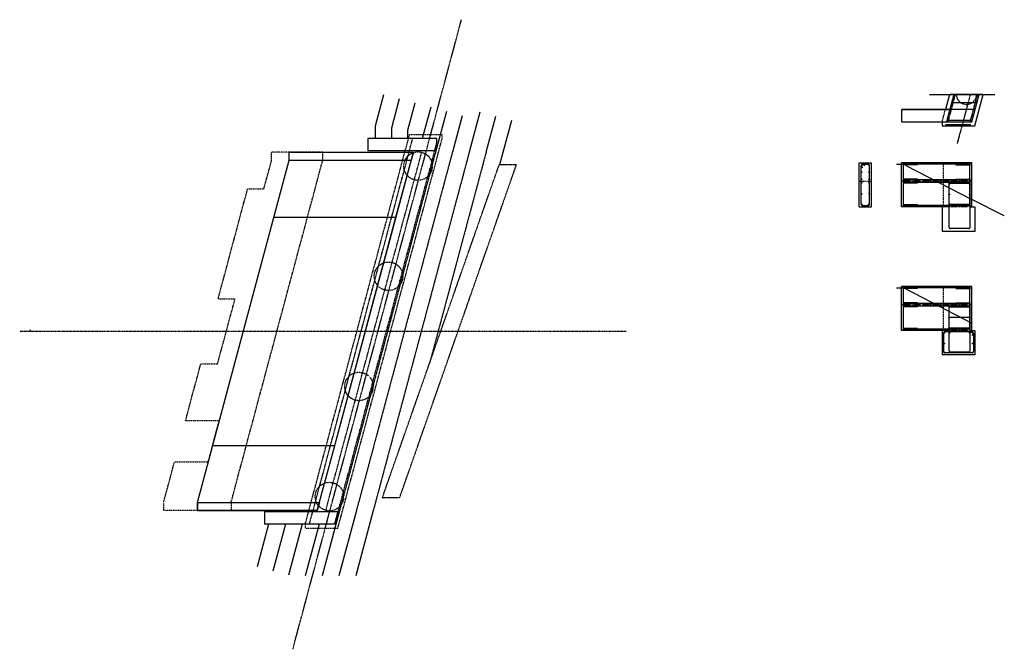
# Model space of a CAD drawing. Header units: inches. Extents: x -2524 to 891, y -259 to 858.
# Tile 1 of 4: x -2524 to -1073, y -259 to 668. Entities that reach past the tile are written whole.
import ezdxf

# ---------------------------------------------------------------- set-up
doc = ezdxf.new("R2010")
doc.units = ezdxf.units.IN
doc.header["$MEASUREMENT"] = 0
for name, pattern in [('bcenterline', [0.5, 0.375, -0.03125, 0.0625, -0.03125]), ('bconstruction', [0.46875, 0.25, -0.03125, 0.0625, -0.03125, 0.0625, -0.03125]), ('bexisting', [0.125, 0.0625, -0.0625]), ('bhiddenpr', [0.1875, 0.125, -0.0625]), ('brebarpr', [1.5625, 1.5, -0.0625]), ('DASHED2', [0.375, 0.25, -0.125])]:
    doc.linetypes.add(name, pattern=pattern)
for name, color, linetype in [('BR_P_Beam_Hidden', 7, 'bhiddenpr'), ('BR_P_Brg_Centerline', 2, 'bcenterline'), ('BR_P_Gen_Approach_Slab', 30, 'Continuous'), ('BR_P_Gen_Approach_Slab_Hidden', 30, 'bhiddenpr'), ('BR_P_Gen_Centerline', 7, 'bcenterline'), ('BR_P_Gen_Ground_Slope', 252, 'Continuous'), ('BR_P_Gen_Porous_Backfill', 3, 'Continuous'), ('BR_P_Gen_Text', 7, 'Continuous'), ('BR_P_Rail_Object', 230, 'Continuous'), ('BR_P_Slab_Hidden', 3, 'bhiddenpr'), ('BR_P_Slab_Object', 3, 'Continuous'), ('BR_P_Sub_Const_Joint', 5, 'bconstruction'), ('BR_P_Sub_Deep_Hidden', 4, 'bhiddenpr'), ('BR_P_Sub_Foot_Const_Joint', 5, 'bconstruction'), ('BR_P_Sub_Foot_Hidden', 7, 'bhiddenpr'), ('BR_P_Sub_Foot_Object', 7, 'Continuous'), ('BR_P_Sub_Hidden', 1, 'bhiddenpr'), ('BR_P_Sub_Object', 1, 'Continuous'), ('BR_P_Sub_Reinforcing', 30, 'brebarpr'), ('BR_X_Sub_Object', 6, 'bexisting'), ('DT_P_Contour_Major', 30, 'Continuous'), ('DT_P_Contour_Minor', 2, 'Continuous'), ('SC_Scratch1', 7, 'Continuous')]:
    doc.layers.add(name, color=color, linetype=linetype)

msp = doc.modelspace()

# ---------------------------------------------------------------- hatches: boundary and pattern name
at = {"layer": 'BR_P_Sub_Reinforcing'}
h = msp.add_hatch(color=256, dxfattribs=at)
h.dxf.hatch_style = 1
h.paths.add_polyline_path([(-1283.2, 453.4, 1), (-1282.2, 453.4, 1)])
h = msp.add_hatch(color=256, dxfattribs=at)
h.dxf.hatch_style = 1
h.paths.add_polyline_path([(-1272.9, 453.4, 1), (-1271.9, 453.4, 1)])
h = msp.add_hatch(color=256, dxfattribs=at)
h.dxf.hatch_style = 1
h.paths.add_polyline_path([(-1283.5, 443.2, 1), (-1282.5, 443.2, 1)])
h = msp.add_hatch(color=256, dxfattribs=at)
h.dxf.hatch_style = 1
h.paths.add_polyline_path([(-1272.6, 443.2, 1), (-1271.6, 443.2, 1)])
h = msp.add_hatch(color=256, dxfattribs=at)
h.dxf.hatch_style = 1
h.paths.add_polyline_path([(-1283.5, 432.9, 1), (-1282.5, 432.9, 1)])
h = msp.add_hatch(color=256, dxfattribs=at)
h.dxf.hatch_style = 1
h.paths.add_polyline_path([(-1282.5, 427.5, 1), (-1283.5, 427.5, 1)])
h = msp.add_hatch(color=256, dxfattribs=at)
h.dxf.hatch_style = 1
h.paths.add_polyline_path([(-1272.6, 432.9, 1), (-1271.6, 432.9, 1)])
h = msp.add_hatch(color=256, dxfattribs=at)
h.dxf.hatch_style = 1
h.paths.add_polyline_path([(-1271.6, 427.5, 1), (-1272.6, 427.5, 1)])
h = msp.add_hatch(color=256, dxfattribs=at)
h.dxf.hatch_style = 1
h.paths.add_polyline_path([(-1153.3, 425.4, -1), (-1154.3, 425.4, -1)])
h = msp.add_hatch(color=256, dxfattribs=at)
h.dxf.hatch_style = 1
h.paths.add_polyline_path([(-1152.2, 427.2, -1), (-1153.2, 427.2, -1)])
h = msp.add_hatch(color=256, dxfattribs=at)
h.dxf.hatch_style = 1
h.paths.add_polyline_path([(-1143.2, 427.2, -1), (-1144.2, 427.2, -1)])
h = msp.add_hatch(color=256, dxfattribs=at)
h.dxf.hatch_style = 1
h.paths.add_polyline_path([(-1133.2, 427.2, -1), (-1134.2, 427.2, -1)])
h = msp.add_hatch(color=256, dxfattribs=at)
h.dxf.hatch_style = 1
h.paths.add_polyline_path([(-1123.7, 427.2, -1), (-1124.7, 427.2, -1)])
h = msp.add_hatch(color=256, dxfattribs=at)
h.dxf.hatch_style = 1
h.paths.add_polyline_path([(-1123.3, 425.4, -1), (-1124.3, 425.4, -1)])
h = msp.add_hatch(color=256, dxfattribs=at)
h.dxf.hatch_style = 1
h.paths.add_polyline_path([(-1283.5, 411.2, 1), (-1282.5, 411.2, 1)])
h = msp.add_hatch(color=256, dxfattribs=at)
h.dxf.hatch_style = 1
h.paths.add_polyline_path([(-1272.6, 411.2, 1), (-1271.6, 411.2, 1)])
h = msp.add_hatch(color=256, dxfattribs=at)
h.dxf.hatch_style = 1
h.paths.add_polyline_path([(-1153.3, 410.6, -1), (-1154.3, 410.6, -1)])
h = msp.add_hatch(color=256, dxfattribs=at)
h.dxf.hatch_style = 1
h.paths.add_polyline_path([(-1123.3, 410.6, -1), (-1124.3, 410.6, -1)])
h = msp.add_hatch(color=256, dxfattribs=at)
h.dxf.hatch_style = 1
h.paths.add_polyline_path([(-1282.2, 395.6, 1), (-1283.2, 395.6, 1)])
h = msp.add_hatch(color=256, dxfattribs=at)
h.dxf.hatch_style = 1
h.paths.add_polyline_path([(-1271.9, 395.6, 1), (-1272.9, 395.6, 1)])
h = msp.add_hatch(color=256, dxfattribs=at)
h.dxf.hatch_style = 1
h.paths.add_polyline_path([(-1153.3, 394.6, -1), (-1154.3, 394.6, -1)])
h = msp.add_hatch(color=256, dxfattribs=at)
h.dxf.hatch_style = 1
h.paths.add_polyline_path([(-1143.3, 394.6, -1), (-1144.3, 394.6, -1)])
h = msp.add_hatch(color=256, dxfattribs=at)
h.dxf.hatch_style = 1
h.paths.add_polyline_path([(-1133.3, 394.6, -1), (-1134.3, 394.6, -1)])
h = msp.add_hatch(color=256, dxfattribs=at)
h.dxf.hatch_style = 1
h.paths.add_polyline_path([(-1123.3, 394.6, -1), (-1124.3, 394.6, -1)])
h = msp.add_hatch(color=256, dxfattribs=at)
h.dxf.hatch_style = 1
h.paths.add_polyline_path([(-1152.2, 245.1, -1), (-1153.2, 245.1, -1)])
h = msp.add_hatch(color=256, dxfattribs=at)
h.dxf.hatch_style = 1
h.paths.add_polyline_path([(-1143.2, 245.1, -1), (-1144.2, 245.1, -1)])
h = msp.add_hatch(color=256, dxfattribs=at)
h.dxf.hatch_style = 1
h.paths.add_polyline_path([(-1133.2, 245.1, -1), (-1134.2, 245.1, -1)])
h = msp.add_hatch(color=256, dxfattribs=at)
h.dxf.hatch_style = 1
h.paths.add_polyline_path([(-1123.7, 245.1, -1), (-1124.7, 245.1, -1)])
h = msp.add_hatch(color=256, dxfattribs=at)
h.dxf.hatch_style = 1
h.paths.add_polyline_path([(-1153.3, 228.6, -1), (-1154.3, 228.6, -1)])
h = msp.add_hatch(color=256, dxfattribs=at)
h.dxf.hatch_style = 1
h.paths.add_polyline_path([(-1123.3, 228.6, -1), (-1124.3, 228.6, -1)])
h = msp.add_hatch(color=256, dxfattribs=at)
h.dxf.hatch_style = 1
h.paths.add_polyline_path([(-1160.8, 206.6, -1), (-1161.8, 206.6, -1)])
h = msp.add_hatch(color=256, dxfattribs=at)
h.dxf.hatch_style = 1
h.paths.add_polyline_path([(-1153.3, 212.6, -1), (-1154.3, 212.6, -1)])
h = msp.add_hatch(color=256, dxfattribs=at)
h.dxf.hatch_style = 1
h.paths.add_polyline_path([(-1153.2, 206.6, -1), (-1154.2, 206.6, -1)])
h = msp.add_hatch(color=256, dxfattribs=at)
h.dxf.hatch_style = 1
h.paths.add_polyline_path([(-1143.3, 212.6, -1), (-1144.3, 212.6, -1)])
h = msp.add_hatch(color=256, dxfattribs=at)
h.dxf.hatch_style = 1
h.paths.add_polyline_path([(-1133.3, 212.6, -1), (-1134.3, 212.6, -1)])
h = msp.add_hatch(color=256, dxfattribs=at)
h.dxf.hatch_style = 1
h.paths.add_polyline_path([(-1123.3, 212.6, -1), (-1124.3, 212.6, -1)])
h = msp.add_hatch(color=256, dxfattribs=at)
h.dxf.hatch_style = 1
h.paths.add_polyline_path([(-1123.2, 206.6, -1), (-1124.2, 206.6, -1)])
h = msp.add_hatch(color=256, dxfattribs=at)
h.dxf.hatch_style = 1
h.paths.add_polyline_path([(-1118.8, 206.6, -1), (-1119.8, 206.6, -1)])
h = msp.add_hatch(color=256, dxfattribs=at)
h.dxf.hatch_style = 1
h.paths.add_polyline_path([(-1160.8, 191.1, -1), (-1161.8, 191.1, -1)])
h = msp.add_hatch(color=256, dxfattribs=at)
h.dxf.hatch_style = 1
h.paths.add_polyline_path([(-1118.8, 191.1, -1), (-1119.8, 191.1, -1)])
h = msp.add_hatch(color=256, dxfattribs=at)
h.dxf.hatch_style = 1
h.paths.add_polyline_path([(-1160.3, 177.6, -1), (-1161.3, 177.6, -1)])
h = msp.add_hatch(color=256, dxfattribs=at)
h.dxf.hatch_style = 1
h.paths.add_polyline_path([(-1146.7, 177.6, -1), (-1147.7, 177.6, -1)])
h = msp.add_hatch(color=256, dxfattribs=at)
h.dxf.hatch_style = 1
h.paths.add_polyline_path([(-1133, 177.6, -1), (-1134, 177.6, -1)])
h = msp.add_hatch(color=256, dxfattribs=at)
h.dxf.hatch_style = 1
h.paths.add_polyline_path([(-1119.3, 177.6, -1), (-1120.3, 177.6, -1)])

# ---------------------------------------------------------------- linework, layer by layer
at = {"layer": 'BR_P_Beam_Hidden'}
msp.add_line((-2072.8, -55.1), (-1931.3, 472.9), dxfattribs=at)
at = {"layer": 'BR_P_Brg_Centerline'}
for p, q in [((-2121.3, -259.4), (-1872.8, 667.9)), ((-1141.9, 485.3), (-1122.4, 557.9))]:
    msp.add_line(p, q, dxfattribs=at)
at = {"layer": 'BR_P_Gen_Approach_Slab'}
for p, q in [((-2126.9, 472.9), (-1943.7, 472.9)), ((-2126.9, 460.9), (-2126.9, 472.9)), ((-2059.5, 40.9), (-1943.7, 472.9)), ((-2262, -43.1), (-2126.9, 460.9)), ((-2149.4, 376.9), (-1969.4, 376.9)), ((-2239.5, 40.9), (-2059.5, 40.9)), ((-2262, -43.1), (-2262, -55.1)), ((-2262, -55.1), (-2085.2, -55.1))]:
    msp.add_line(p, q, dxfattribs=at)
at = {"layer": 'BR_P_Gen_Approach_Slab_Hidden'}
for p, q in [((-2077.2, 472.9), (-2152.6, 472.9)), ((-2152.6, 460.9), (-2152.6, 472.9)), ((-2077.2, 460.9), (-2077.2, 472.9)), ((-2212.3, -43.1), (-2077.2, 460.9)), ((-2163.9, 418.9), (-2152.6, 460.9)), ((-2231.3, 256.9), (-2187.9, 418.9)), ((-2187.9, 418.9), (-2163.9, 418.9)), ((-2232.2, 160.9), (-2206.4, 256.9)), ((-2231.3, 256.9), (-2206.4, 256.9)), ((-2279.5, 76.9), (-2257, 160.9)), ((-2257, 160.9), (-2232.2, 160.9)), ((-2229.8, 76.9), (-2279.5, 76.9)), ((-2245.9, 16.9), (-2229.8, 76.9)), ((-2311.7, -43.1), (-2295.6, 16.9)), ((-2295.6, 16.9), (-2245.9, 16.9)), ((-2311.7, -43.1), (-2311.7, -55.1)), ((-2212.3, -43.1), (-2212.3, -55.1)), ((-2212.3, -55.1), (-2311.7, -55.1))]:
    msp.add_line(p, q, dxfattribs=at)
at = {"layer": 'BR_P_Gen_Centerline'}
msp.add_line((-2523.8, 208.9), (-1630.2, 208.9), dxfattribs=at)
msp.add_line((-2523.8, 208.9), (-1630.2, 208.9), dxfattribs=at)
at = {"layer": 'BR_P_Gen_Ground_Slope'}
for p, q in [((-1222.9, 454.5), (-1231.5, 454.5)), ((-1217.7, 453.3), (-1120.8, 402.9)), ((-1072.8, 378.9), (-1120.8, 402.9)), ((-1222.9, 272.5), (-1231.5, 272.5)), ((-1217.7, 271.3), (-1120.8, 220.9))]:
    msp.add_line(p, q, dxfattribs=at)
for centre in [(-1222.9, 442.5), (-1222.9, 260.5)]:
    msp.add_arc(centre, 12, 64.2186, 90, dxfattribs=at)
at = {"layer": 'BR_P_Gen_Porous_Backfill'}
msp.add_line((-1224.1, 535.6), (-1153.3, 535.6), dxfattribs=at)
at = {"layer": 'BR_P_Gen_Text'}
msp.add_line((-1183, 557.9), (-1086.5, 557.9), dxfattribs=at)
at = {"layer": 'BR_P_Rail_Object'}
for p, q in [((-2126.9, 472.9), (-1943.7, 472.9)), ((-2126.9, 460.9), (-2126.9, 472.9)), ((-1943.7, 472.9), (-1946.9, 460.9)), ((-2126.9, 460.9), (-1946.9, 460.9)), ((-2262, -55.1), (-2262, -43.1)), ((-2262, -43.1), (-2082, -43.1)), ((-2082, -43.1), (-2085.2, -55.1)), ((-2085.2, -55.1), (-2262, -55.1))]:
    msp.add_line(p, q, dxfattribs=at)
at = {"layer": 'BR_P_Slab_Hidden'}
msp.add_line((-2091.4, -55.1), (-1949.9, 472.9), dxfattribs=at)
at = {"layer": 'BR_P_Slab_Object'}
for p, q in [((-1969.4, 376.9), (-1943.7, 472.9)), ((-2059.5, 40.9), (-1969.4, 376.9)), ((-2085.2, -55.1), (-2059.5, 40.9))]:
    msp.add_line(p, q, dxfattribs=at)
at = {"layer": 'BR_P_Sub_Const_Joint'}
for p, q in [((-1286.6, 430.2), (-1268.6, 430.2)), ((-1120.8, 430.2), (-1224.1, 430.2)), ((-1120.8, 248.1), (-1224.1, 248.1))]:
    msp.add_line(p, q, dxfattribs=at)
at = {"layer": 'BR_P_Sub_Deep_Hidden'}
for centre in [(-1936.8, 452.3), (-1980.3, 290), (-2023.8, 127.7), (-2067.3, -34.5)]:
    msp.add_circle(centre, 21, dxfattribs=at)
msp.add_arc((-1128.6, 558.2), 15, 180.9361, 359.0639, dxfattribs=at)
at = {"layer": 'BR_P_Sub_Foot_Const_Joint'}
for p, q in [((-1286.6, 392.1), (-1268.6, 392.1)), ((-1120.8, 392.1), (-1164.3, 392.1)), ((-1120.8, 210.1), (-1164.3, 210.1))]:
    msp.add_line(p, q, dxfattribs=at)
at = {"layer": 'BR_P_Sub_Foot_Hidden'}
for p, q in [((-1164.3, 517.6), (-1159.5, 535.6)), ((-2103, -75.1), (-1949.2, 498.9)), ((-1949.2, 498.9), (-1901.1, 498.9)), ((-1901.1, 492.9), (-1901.1, 498.9)), ((-2054.9, -81.1), (-1901.1, 492.9)), ((-2103, -75.1), (-2103, -81.1)), ((-2103, -81.1), (-2054.9, -81.1))]:
    msp.add_line(p, q, dxfattribs=at)
at = {"layer": 'BR_P_Sub_Foot_Object'}
for p, q in [((-1153.5, 557.9), (-1159.5, 535.6)), ((-1152.6, 558.2), (-1104.5, 558.2)), ((-1116.2, 511.6), (-1103.8, 557.9)), ((-1164.3, 517.6), (-1164.3, 511.6)), ((-1164.3, 511.6), (-1116.2, 511.6)), ((-1164.3, 392.1), (-1164.3, 356.1)), ((-1122.5, 392.1), (-1116.2, 392.1)), ((-1116.2, 392.1), (-1116.2, 356.1)), ((-1116.2, 356.1), (-1164.3, 356.1)), ((-1164.3, 210.1), (-1164.3, 174.1)), ((-1122.5, 210.1), (-1116.2, 210.1)), ((-1116.2, 210.1), (-1116.2, 174.1)), ((-1116.2, 174.1), (-1164.3, 174.1))]:
    msp.add_line(p, q, dxfattribs=at)
at = {"layer": 'BR_P_Sub_Hidden'}
for p, q in [((-2096.8, -75.1), (-1944.6, 492.9)), ((-2059.5, -75.1), (-1908.9, 486.9)), ((-1162.9, 456.9), (-1162.9, 392.1)), ((-1162.9, 274.9), (-1162.9, 210.1))]:
    msp.add_line(p, q, dxfattribs=at)
at = {"layer": 'BR_P_Sub_Object'}
for p, q in [((-1147.3, 557.9), (-1158.1, 517.6)), ((-1120.8, 517.6), (-1110, 557.9)), ((-1224.1, 535.6), (-1224.1, 517.6)), ((-1153.3, 535.6), (-1224.1, 535.6)), ((-1116, 535.6), (-1153.3, 535.6)), ((-1224.1, 517.6), (-1120.8, 517.6)), ((-1908.9, 492.9), (-2010.6, 492.9)), ((-2010.6, 492.9), (-2010.6, 474.9)), ((-1912.1, 474.9), (-1908.9, 486.9)), ((-1908.9, 486.9), (-1908.9, 492.9)), ((-1912.1, 474.9), (-2010.6, 474.9)), ((-1286.6, 392.1), (-1286.6, 456.9)), ((-1286.6, 456.9), (-1268.6, 456.9)), ((-1268.6, 392.1), (-1268.6, 456.9)), ((-1224.1, 392.1), (-1224.1, 456.9)), ((-1120.8, 456.9), (-1224.1, 456.9)), ((-1120.8, 392.1), (-1120.8, 456.9)), ((-1286.6, 392.1), (-1268.6, 392.1)), ((-1164.3, 392.1), (-1224.1, 392.1)), ((-1224.1, 210.1), (-1224.1, 274.9)), ((-1120.8, 274.9), (-1224.1, 274.9)), ((-1120.8, 210.1), (-1120.8, 274.9)), ((-1164.3, 210.1), (-1224.1, 210.1)), ((-2054.7, -57.1), (-2162.8, -57.1)), ((-2162.8, -57.1), (-2162.8, -75.1)), ((-2059.5, -75.1), (-2054.7, -57.1)), ((-2057.8, -75.1), (-2162.8, -75.1))]:
    msp.add_line(p, q, dxfattribs=at)
at = {"layer": 'BR_P_Sub_Reinforcing'}
for p, q in [((-1145.2, 557.9), (-1156, 517.6)), ((-1122.7, 518.1), (-1112.1, 557.9)), ((-1150.4, 546.1), (-1113.2, 546.1)), ((-1159.2, 513.6), (-1121.9, 513.6)), ((-1157.4, 520), (-1120.1, 520)), ((-1283.7, 396.1), (-1283.7, 452.9)), ((-1281.2, 449.6), (-1283.1, 451.5)), ((-1281.7, 454.9), (-1273.4, 454.9)), ((-1278.4, 452.5), (-1280.3, 454.3)), ((-1271.4, 396.1), (-1271.4, 452.9)), ((-1122.7, 454.9), (-1222.2, 454.9)), ((-1200.8, 453.9), (-1222.2, 453.9)), ((-1221.2, 394.3), (-1221.2, 455.9)), ((-1144.1, 453.9), (-1122.7, 453.9)), ((-1123.7, 394.3), (-1123.7, 455.9)), ((-1200.8, 433.2), (-1222.2, 433.2)), ((-1122.7, 432.2), (-1222.2, 432.2)), ((-1122.7, 428.2), (-1222.2, 428.2)), ((-1200.8, 427.2), (-1222.2, 427.2)), ((-1122.5, 426.4), (-1155.1, 426.4)), ((-1154.2, 362.3), (-1154.2, 426.2)), ((-1125.2, 428.2), (-1152.2, 428.2)), ((-1144.1, 433.2), (-1122.7, 433.2)), ((-1123.2, 362.3), (-1123.2, 426.2)), ((-1281.7, 394.1), (-1273.4, 394.1)), ((-1200.8, 395.1), (-1222.2, 395.1)), ((-1122.7, 394.1), (-1222.2, 394.1)), ((-1122.5, 395.5), (-1155.1, 395.5)), ((-1125.2, 360.3), (-1152.2, 360.3)), ((-1122.7, 272.9), (-1222.2, 272.9)), ((-1200.8, 271.9), (-1222.2, 271.9)), ((-1221.2, 212.2), (-1221.2, 273.9)), ((-1144.1, 271.9), (-1122.7, 271.9)), ((-1123.7, 212.2), (-1123.7, 273.9)), ((-1200.8, 251.1), (-1222.2, 251.1)), ((-1122.7, 250.1), (-1222.2, 250.1)), ((-1144.1, 251.1), (-1122.7, 251.1)), ((-1122.7, 246.1), (-1222.2, 246.1)), ((-1200.8, 245.1), (-1222.2, 245.1)), ((-1122.5, 244.4), (-1155.1, 244.4)), ((-1154.2, 180.3), (-1154.2, 244.1)), ((-1125.2, 246.1), (-1152.2, 246.1)), ((-1123.2, 180.3), (-1123.2, 244.1)), ((-1122.5, 229.5), (-1155.1, 229.5)), ((-1200.8, 213.1), (-1222.2, 213.1)), ((-1122.7, 212.1), (-1222.2, 212.1)), ((-1162.3, 206.1), (-1162.3, 179.1)), ((-1120.3, 208.1), (-1160.3, 208.1)), ((-1122.5, 213.5), (-1155.1, 213.5)), ((-1123.6, 205.6), (-1121.7, 207.5)), ((-1120.8, 202.8), (-1118.9, 204.7)), ((-1118.3, 206.1), (-1118.3, 179.1)), ((-1120.3, 177.1), (-1160.3, 177.1)), ((-1125.2, 178.3), (-1152.2, 178.3))]:
    msp.add_line(p, q, dxfattribs=at)
for centre in [(-1282.7, 453.4), (-1282.7, 453.4), (-1272.4, 453.4), (-1272.4, 453.4), (-1283, 443.2), (-1272.1, 443.2), (-1283, 432.9), (-1283, 427.5), (-1272.1, 432.9), (-1272.1, 427.5), (-1153.8, 425.4), (-1152.7, 427.2), (-1143.7, 427.2), (-1133.7, 427.2), (-1124.2, 427.2), (-1123.8, 425.4), (-1283, 411.2), (-1272.1, 411.2), (-1153.8, 410.6), (-1123.8, 410.6), (-1282.7, 395.6), (-1282.7, 395.6), (-1272.4, 395.6), (-1272.4, 395.6), (-1153.8, 394.6), (-1143.8, 394.6), (-1133.8, 394.6), (-1123.8, 394.6), (-1152.7, 245.1), (-1143.7, 245.1), (-1133.7, 245.1), (-1124.2, 245.1), (-1153.8, 228.6), (-1123.8, 228.6), (-1161.3, 206.6), (-1153.8, 212.6), (-1153.7, 206.6), (-1143.8, 212.6), (-1133.8, 212.6), (-1123.8, 212.6), (-1123.7, 206.6), (-1119.3, 206.6), (-1161.3, 191.1), (-1119.3, 191.1), (-1160.8, 177.6), (-1147.2, 177.6), (-1133.5, 177.6), (-1119.8, 177.6)]:
    msp.add_circle(centre, 0.5, dxfattribs=at)
for centre, start, end in [((-1281.7, 452.9), 90, 180), ((-1281.7, 452.9), 45, 225), ((-1273.4, 452.9), 0, 90), ((-1152.2, 426.2), 90, 180), ((-1125.2, 426.2), 360, 90), ((-1281.7, 396.1), 180, 270), ((-1273.4, 396.1), 270, 0), ((-1152.2, 362.3), 180, 270), ((-1125.2, 362.3), 270, 360), ((-1152.2, 244.1), 90, 180), ((-1125.2, 244.1), 0, 90), ((-1160.3, 206.1), 90, 180), ((-1120.3, 206.1), 315, 135), ((-1120.3, 206.1), 0, 90), ((-1160.3, 179.1), 180, 270), ((-1152.2, 180.3), 180, 270), ((-1125.2, 180.3), 270, 0), ((-1120.3, 179.1), 270, 0)]:
    msp.add_arc(centre, 2, start, end, dxfattribs=at)
at = {"layer": 'BR_X_Sub_Object'}
for p, q in [((-1989.4, -36.4), (-1817.1, 454.3)), ((-1963.9, -36.4), (-1791.7, 454.3)), ((-1791.7, 454.3), (-1817.1, 454.3)), ((-1963.9, -36.4), (-1989.4, -36.4))]:
    msp.add_line(p, q, dxfattribs=at)
at = {"layer": 'DT_P_Contour_Major'}
for p, q in [((-1918.1, 538.8), (-1930.5, 492.9)), ((-1799.1, 519.3), (-1816.5, 454.3)), ((-2082.6, -75.1), (-2103.1, -151.3))]:
    msp.add_line(p, q, dxfattribs=at)
at = {"layer": 'DT_P_Contour_Minor'}
for p, q in [((-1987.7, 557.4), (-2000.1, 511.1)), ((-1964.5, 551.2), (-1976.1, 507.9)), ((-1941.3, 545), (-1952.1, 504.8)), ((-1895, 532.6), (-1911, 472.9)), ((-1871.8, 526.4), (-1886.1, 472.9)), ((-1845.5, 531.8), (-1861.3, 472.9)), ((-1836.4, 472.9), (-1822.3, 525.6)), ((-2000.1, 511.1), (-2000.1, 492.9)), ((-1976.1, 507.9), (-1976.1, 492.9)), ((-1952.1, 504.8), (-1952.1, 492.9)), ((-2052.4, -55.1), (-2078.2, -151.4)), ((-2027.6, -55.1), (-2053.4, -151.4)), ((-2002.8, -55.1), (-2028.5, -151.4)), ((-2157.2, -75.1), (-2174, -138)), ((-2132.3, -75.1), (-2150.9, -144.2)), ((-2107.5, -75.1), (-2127.7, -150.4))]:
    msp.add_line(p, q, dxfattribs=at)
at = {"layer": 'DT_P_Contour_Minor', "linetype": 'DASHED2'}
for p, q in [((-1911, 472.9), (-2052.4, -55.1)), ((-1886.1, 472.9), (-2027.6, -55.1)), ((-1861.3, 472.9), (-2002.8, -55.1)), ((-1836.4, 472.9), (-1919.7, 162.1))]:
    msp.add_line(p, q, dxfattribs=at)
at = {"layer": 'SC_Scratch1'}
msp.add_line((-2508, 208.9), (-2508, 210.9, 168), dxfattribs=at)

doc.saveas('drawing.dxf')
